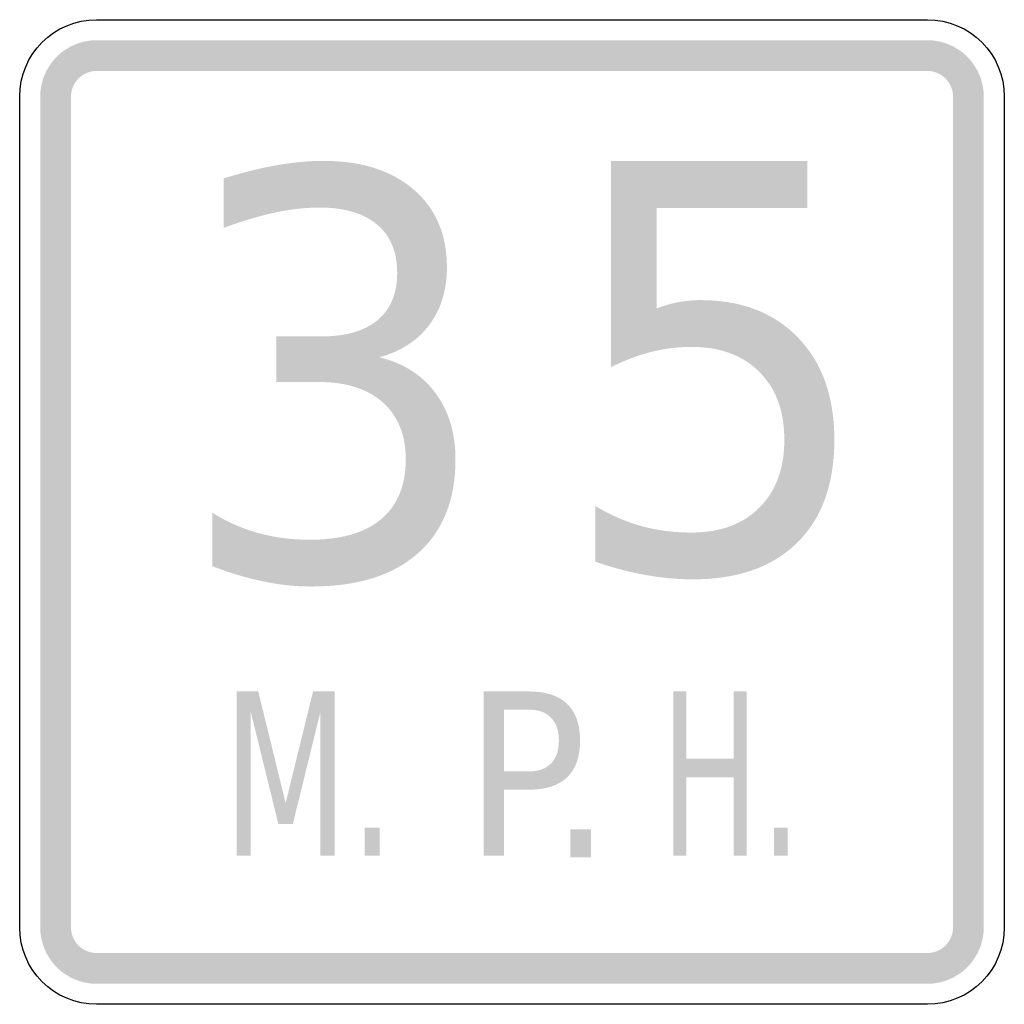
# Model space of a CAD drawing. Header units: inches. Extents: x -0.5 to 0.5, y -0.5 to 0.5.
import ezdxf

# ---------------------------------------------------------------- set-up
doc = ezdxf.new("R2010")
doc.units = ezdxf.units.IN
doc.header["$MEASUREMENT"] = 0

msp = doc.modelspace()

# ---------------------------------------------------------------- hatches: boundary and pattern name
for points in [[(-0.4219, 0.4792), (-0.4275, 0.4789), (-0.4331, 0.4781), (-0.4385, 0.4767), (-0.4438, 0.4748), (-0.4489, 0.4724), (-0.4537, 0.4695), (-0.4582, 0.4662), (-0.4624, 0.4624), (-0.4662, 0.4582), (-0.4695, 0.4537), (-0.4724, 0.4489), (-0.4748, 0.4438), (-0.4767, 0.4385), (-0.4781, 0.4331), (-0.4789, 0.4275), (-0.4792, 0.4219), (-0.4479, 0.4219), (-0.4478, 0.4244), (-0.4474, 0.427), (-0.4468, 0.4294), (-0.4459, 0.4318), (-0.4448, 0.4341), (-0.4435, 0.4363), (-0.442, 0.4384), (-0.4403, 0.4403), (-0.4384, 0.442), (-0.4363, 0.4435), (-0.4342, 0.4448), (-0.4318, 0.4459), (-0.4294, 0.4468), (-0.427, 0.4474), (-0.4244, 0.4478), (-0.4219, 0.4479), (-0.4219, 0.4792)], [(-0.4219, 0.4479), (0.4219, 0.4479), (0.4219, 0.4792), (-0.4219, 0.4792), (-0.4219, 0.4479)], [(0.4792, 0.4219), (0.4789, 0.4275), (0.4781, 0.4331), (0.4767, 0.4385), (0.4748, 0.4438), (0.4724, 0.4489), (0.4695, 0.4537), (0.4662, 0.4582), (0.4624, 0.4624), (0.4582, 0.4662), (0.4537, 0.4695), (0.4489, 0.4724), (0.4438, 0.4748), (0.4385, 0.4767), (0.4331, 0.4781), (0.4275, 0.4789), (0.4219, 0.4792), (0.4219, 0.4479), (0.4244, 0.4478), (0.427, 0.4474), (0.4294, 0.4468), (0.4318, 0.4459), (0.4341, 0.4448), (0.4363, 0.4435), (0.4384, 0.442), (0.4403, 0.4403), (0.442, 0.4384), (0.4435, 0.4363), (0.4448, 0.4341), (0.4459, 0.4318), (0.4468, 0.4294), (0.4474, 0.427), (0.4478, 0.4244), (0.4479, 0.4219), (0.4792, 0.4219)], [(-0.4479, -0.4219), (-0.4479, 0.4219), (-0.4792, 0.4219), (-0.4792, -0.4219), (-0.4479, -0.4219)], [(0.4479, 0.4219), (0.4479, -0.4219), (0.4792, -0.4219), (0.4792, 0.4219), (0.4479, 0.4219)], [(-0.2796, -0.1823), (-0.2577, -0.1823), (-0.2299, -0.2957), (-0.2021, -0.1823), (-0.1802, -0.1823), (-0.1802, -0.349), (-0.1945, -0.349), (-0.1945, -0.2026), (-0.2226, -0.3169), (-0.2373, -0.3169), (-0.2654, -0.2026), (-0.2654, -0.349), (-0.2796, -0.349), (-0.2796, -0.1823)], [(0.1639, -0.1823), (0.1772, -0.1823), (0.1772, -0.2506), (0.2252, -0.2506), (0.2252, -0.1823), (0.2385, -0.1823), (0.2385, -0.349), (0.2252, -0.349), (0.2252, -0.2696), (0.1772, -0.2696), (0.1772, -0.349), (0.1639, -0.349), (0.1639, -0.1823)], [(-0.1496, -0.3206), (-0.1343, -0.3206), (-0.1343, -0.349), (-0.1496, -0.349), (-0.1496, -0.3206)], [(0.0591, -0.3224), (0.0803, -0.3224), (0.0803, -0.3508), (0.0591, -0.3508), (0.0591, -0.3224)], [(0.266, -0.3206), (0.2799, -0.3206), (0.2799, -0.349), (0.266, -0.349), (0.266, -0.3206)], [(-0.4792, -0.4219), (-0.4789, -0.4275), (-0.4781, -0.4331), (-0.4767, -0.4385), (-0.4748, -0.4438), (-0.4724, -0.4489), (-0.4695, -0.4537), (-0.4662, -0.4582), (-0.4624, -0.4624), (-0.4582, -0.4662), (-0.4537, -0.4695), (-0.4489, -0.4724), (-0.4438, -0.4748), (-0.4385, -0.4767), (-0.4331, -0.4781), (-0.4275, -0.4789), (-0.4219, -0.4792), (-0.4219, -0.4479), (-0.4244, -0.4478), (-0.427, -0.4474), (-0.4294, -0.4468), (-0.4318, -0.4459), (-0.4342, -0.4448), (-0.4363, -0.4435), (-0.4384, -0.442), (-0.4403, -0.4403), (-0.442, -0.4384), (-0.4435, -0.4363), (-0.4448, -0.4342), (-0.4459, -0.4318), (-0.4468, -0.4294), (-0.4474, -0.427), (-0.4478, -0.4244), (-0.4479, -0.4219), (-0.4792, -0.4219)], [(0.4219, -0.4792), (0.4275, -0.4789), (0.4331, -0.4781), (0.4385, -0.4767), (0.4438, -0.4748), (0.4489, -0.4724), (0.4537, -0.4695), (0.4582, -0.4662), (0.4624, -0.4624), (0.4662, -0.4582), (0.4695, -0.4537), (0.4724, -0.4489), (0.4748, -0.4438), (0.4767, -0.4385), (0.4781, -0.4331), (0.4789, -0.4275), (0.4792, -0.4219), (0.4479, -0.4219), (0.4478, -0.4244), (0.4474, -0.427), (0.4468, -0.4294), (0.4459, -0.4318), (0.4448, -0.4342), (0.4435, -0.4363), (0.442, -0.4384), (0.4403, -0.4403), (0.4384, -0.442), (0.4363, -0.4435), (0.4341, -0.4448), (0.4318, -0.4459), (0.4294, -0.4468), (0.427, -0.4474), (0.4244, -0.4478), (0.4219, -0.4479), (0.4219, -0.4792)], [(0.4219, -0.4479), (-0.4219, -0.4479), (-0.4219, -0.4792), (0.4219, -0.4792), (0.4219, -0.4479)]]:
    msp.add_hatch(color=7).paths.add_polyline_path(points)
h = msp.add_hatch(color=7)
edge = h.paths.add_edge_path()
edge.add_spline(control_points=[(-0.1347, 0.1571), (-0.1105, 0.1513), (-0.0916, 0.1393), (-0.0779, 0.1211), (-0.0643, 0.1028), (-0.0574, 0.0803), (-0.0574, 0.0535), (-0.0574, 0.0124), (-0.0701, -0.0194), (-0.0955, -0.0419), (-0.1209, -0.0644), (-0.157, -0.0757), (-0.2039, -0.0757), (-0.2197, -0.0757), (-0.236, -0.074), (-0.2526, -0.0705), (-0.2693, -0.0671), (-0.2865, -0.0619), (-0.3044, -0.055)], knot_values=[0, 0, 0, 0, 1, 1, 1, 2, 2, 2, 3, 3, 3, 4, 4, 4, 5, 5, 5, 6, 6, 6, 6], degree=3, periodic=0)
edge.add_line((-0.3044, -0.055), (-0.3044, -0.0006))
edge.add_spline(control_points=[(-0.3044, -0.0006), (-0.2903, -0.0097), (-0.2748, -0.0166), (-0.2581, -0.0213), (-0.2413, -0.0259), (-0.2238, -0.0282), (-0.2056, -0.0282), (-0.1738, -0.0282), (-0.1496, -0.0213), (-0.1329, -0.0073), (-0.1163, 0.0067), (-0.1079, 0.0269), (-0.1079, 0.0535), (-0.1079, 0.0781), (-0.1157, 0.0973), (-0.1311, 0.1112), (-0.1465, 0.125), (-0.1681, 0.132), (-0.1958, 0.132)], knot_values=[0, 0, 0, 0, 1, 1, 1, 2, 2, 2, 3, 3, 3, 4, 4, 4, 5, 5, 5, 6, 6, 6, 6], degree=3, periodic=0)
edge.add_line((-0.1958, 0.132), (-0.2394, 0.132))
edge.add_line((-0.2394, 0.132), (-0.2394, 0.1783))
edge.add_line((-0.2394, 0.1783), (-0.1939, 0.1783))
edge.add_spline(control_points=[(-0.1939, 0.1783), (-0.169, 0.1783), (-0.1498, 0.1838), (-0.1365, 0.1949), (-0.1232, 0.206), (-0.1166, 0.2219), (-0.1166, 0.2428), (-0.1166, 0.2641), (-0.1234, 0.2806), (-0.1371, 0.292), (-0.1508, 0.3035), (-0.1704, 0.3092), (-0.1958, 0.3092), (-0.2098, 0.3092), (-0.2247, 0.3075), (-0.2405, 0.3042), (-0.2563, 0.3008), (-0.2738, 0.2956), (-0.293, 0.2885)], knot_values=[0, 0, 0, 0, 1, 1, 1, 2, 2, 2, 3, 3, 3, 4, 4, 4, 5, 5, 5, 6, 6, 6, 6], degree=3, periodic=0)
edge.add_line((-0.293, 0.2885), (-0.293, 0.3388))
edge.add_spline(control_points=[(-0.293, 0.3388), (-0.2738, 0.3447), (-0.2558, 0.3492), (-0.239, 0.3522), (-0.2221, 0.3551), (-0.2063, 0.3566), (-0.1914, 0.3566), (-0.1529, 0.3566), (-0.1224, 0.3469), (-0.0998, 0.3275), (-0.0773, 0.308), (-0.0661, 0.2817), (-0.0661, 0.2486), (-0.0661, 0.2255), (-0.072, 0.2061), (-0.0839, 0.1901), (-0.0958, 0.1742), (-0.1128, 0.1632), (-0.1347, 0.1571)], knot_values=[0, 0, 0, 0, 1, 1, 1, 2, 2, 2, 3, 3, 3, 4, 4, 4, 5, 5, 5, 6, 6, 6, 6], degree=3, periodic=0)
h = msp.add_hatch(color=7)
edge = h.paths.add_edge_path()
edge.add_line((0.1005, 0.3564), (0.2998, 0.3564))
edge.add_line((0.2998, 0.3564), (0.2998, 0.3089))
edge.add_line((0.2998, 0.3089), (0.1469, 0.3089))
edge.add_line((0.1469, 0.3089), (0.1469, 0.2068))
edge.add_spline(control_points=[(0.1469, 0.2068), (0.1543, 0.2096), (0.1617, 0.2117), (0.169, 0.2131), (0.1764, 0.2145), (0.1838, 0.2152), (0.1912, 0.2152), (0.2331, 0.2152), (0.2663, 0.2024), (0.2907, 0.1769), (0.3152, 0.1514), (0.3274, 0.1169), (0.3274, 0.0734), (0.3274, 0.0285), (0.3149, -0.0063), (0.2897, -0.0311), (0.2646, -0.056), (0.2292, -0.0684), (0.1834, -0.0684), (0.1676, -0.0684), (0.1516, -0.0669), (0.1353, -0.0639), (0.119, -0.061), (0.1021, -0.0565), (0.0846, -0.0505)], knot_values=[0, 0, 0, 0, 1, 1, 1, 2, 2, 2, 3, 3, 3, 4, 4, 4, 5, 5, 5, 6, 6, 6, 7, 7, 7, 8, 8, 8, 8], degree=3, periodic=0)
edge.add_line((0.0846, -0.0505), (0.0846, 0.0061))
edge.add_spline(control_points=[(0.0846, 0.0061), (0.0997, -0.003), (0.1153, -0.0098), (0.1314, -0.0143), (0.1475, -0.0187), (0.1644, -0.0209), (0.1823, -0.0209), (0.2113, -0.0209), (0.2343, -0.0125), (0.2512, 0.0044), (0.2682, 0.0214), (0.2766, 0.0444), (0.2766, 0.0734), (0.2766, 0.1024), (0.2682, 0.1254), (0.2512, 0.1423), (0.2343, 0.1592), (0.2113, 0.1677), (0.1823, 0.1677), (0.1687, 0.1677), (0.1552, 0.166), (0.1417, 0.1627), (0.1282, 0.1593), (0.1145, 0.1541), (0.1005, 0.1471)], knot_values=[0, 0, 0, 0, 1, 1, 1, 2, 2, 2, 3, 3, 3, 4, 4, 4, 5, 5, 5, 6, 6, 6, 7, 7, 7, 8, 8, 8, 8], degree=3, periodic=0)
edge.add_line((0.1005, 0.1471), (0.1005, 0.3564))
h = msp.add_hatch(color=7)
edge = h.paths.add_edge_path()
edge.add_line((-0.0287, -0.1823), (0.0176, -0.1823))
edge.add_spline(control_points=[(0.0176, -0.1823), (0.0346, -0.1823), (0.0474, -0.1865), (0.0561, -0.195), (0.0648, -0.2034), (0.0691, -0.2158), (0.0691, -0.2321), (0.0691, -0.2485), (0.0648, -0.261), (0.0561, -0.2694), (0.0474, -0.2778), (0.0346, -0.282), (0.0176, -0.282)], knot_values=[0, 0, 0, 0, 1, 1, 1, 2, 2, 2, 3, 3, 3, 4, 4, 4, 4], degree=3, periodic=0)
edge.add_line((0.0176, -0.282), (-0.0082, -0.282))
edge.add_line((-0.0082, -0.282), (-0.0082, -0.349))
edge.add_line((-0.0082, -0.349), (-0.0287, -0.349))
edge.add_line((-0.0287, -0.349), (-0.0287, -0.1823))
edge = h.paths.add_edge_path(flags=0)
edge.add_line((-0.0082, -0.2008), (-0.0082, -0.2634))
edge.add_line((-0.0082, -0.2634), (0.0176, -0.2634))
edge.add_spline(control_points=[(0.0176, -0.2634), (0.0271, -0.2634), (0.0345, -0.2607), (0.0397, -0.2553), (0.045, -0.2499), (0.0476, -0.2421), (0.0476, -0.2321), (0.0476, -0.2221), (0.045, -0.2144), (0.0397, -0.209), (0.0345, -0.2035), (0.0271, -0.2008), (0.0176, -0.2008)], knot_values=[0, 0, 0, 0, 1, 1, 1, 2, 2, 2, 3, 3, 3, 4, 4, 4, 4], degree=3, periodic=0)
edge.add_line((0.0176, -0.2008), (-0.0082, -0.2008))

# ---------------------------------------------------------------- linework, layer by layer
at = {"color": 7}
for points in [[(-0.4219, 0.5), (0.4219, 0.5)], [(-0.5, -0.4219), (-0.5, 0.4219)], [(0.5, 0.4219), (0.5, -0.4219)], [(0.4219, -0.5), (-0.4219, -0.5)]]:
    msp.add_lwpolyline(points, dxfattribs=at)
for points in [[(-0.5, 0.4219), (-0.5, 0.465), (-0.465, 0.5), (-0.4219, 0.5)], [(0.4219, 0.5), (0.465, 0.5), (0.5, 0.465), (0.5, 0.4219)], [(-0.4219, -0.5), (-0.465, -0.5), (-0.5, -0.465), (-0.5, -0.4219)], [(0.5, -0.4219), (0.5, -0.465), (0.465, -0.5), (0.4219, -0.5)]]:
    msp.add_open_spline(points, degree=3, dxfattribs=at)

doc.saveas('drawing.dxf')
